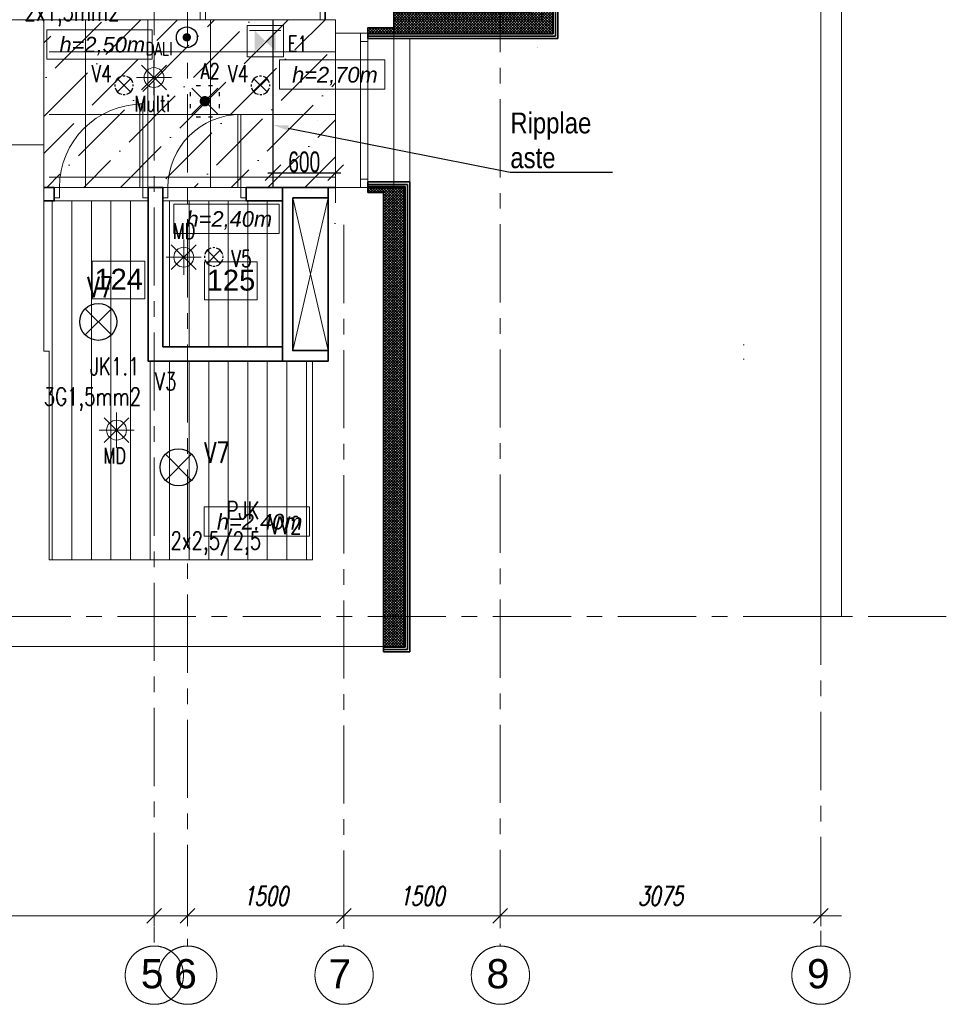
# Model space of a CAD drawing. Header units: millimetres. Extents: x 71658 to 298332, y -154437 to -30421.
# Tile 138 of 155: x 120190 to 129079, y -62584 to -53141. Entities that reach past the tile are written whole.
import ezdxf
from ezdxf import colors
from ezdxf.entities.mleader import LeaderData, LeaderLine
from ezdxf.enums import TextEntityAlignment as Align
from ezdxf.math import Vec2, Vec3

# ---------------------------------------------------------------- set-up
doc = ezdxf.new("R2010")
doc.units = ezdxf.units.MM
doc.header["$LTSCALE"] = 500
doc.header["$MEASUREMENT"] = 0
for name, pattern in [('Center', [48, 30, -6, 6, -6]), ('DASHED', [0.75, 0.5, -0.25]), ('Solid Line', [0])]:
    doc.linetypes.add(name, pattern=pattern)
doc.layers.get('0').update_dxf_attribs({"color": 250, "lineweight": 5})
doc.layers.get('Defpoints').update_dxf_attribs({"lineweight": 9})
for name, color, linetype, lineweight in [('A-02-PEENJOON', 7, 'Continuous', 0), ('A-03-PEENJOON', 7, 'Continuous', 0), ('A-04-JÄMEJOON', 7, 'Continuous', 35), ('A-06-TELJED', 253, 'Center', 0), ('A-13-UKS', 250, 'Continuous', 5), ('A-_ROOMNAME_A', 251, 'Continuous', 9), ('Dim', 8, 'Continuous', 0), ('k-jämejoon', 250, 'Continuous', 35), ('k-soojustus', 9, 'Continuous', 9), ('SA_Ripplagi', 45, 'Continuous', 9), ('SEINAD', 7, 'Continuous', 13), ('VAL_TING', 7, 'Continuous', 18), ('VAL_TXT', 5, 'Continuous', 15), ('WN', 7, 'Continuous', 0)]:
    doc.layers.add(name, color=color, linetype=linetype, lineweight=lineweight)
doc.styles.add('Arial', font='arial.ttf', dxfattribs={"height": 300})
doc.styles.add('arial narrow', font='ARIALN.TTF', dxfattribs={"height": 180})
doc.styles.add('Arial_3', font='arial.ttf', dxfattribs={"height": 200})
doc.styles.add('DET', font='simplex.shx', dxfattribs={"width": 0.7, "oblique": 12})
doc.styles.add('ELEKTER', font='romans.shx', dxfattribs={"width": 0.75})
doc.styles.add('OmaText', font='tahoma.ttf')
doc.styles.add('romans', font='romans.shx')
doc.styles.add('Swis721 Cn BT_1', font='swissc.ttf', dxfattribs={"width": 0.8, "height": 200})
doc.dimstyles.new('Diagonal_-_2_0mm_Swiss_Cn_Bt', dxfattribs={"dimscale": 304.8, "dimtxt": 201.882787, "dimasz": 0.492126, "dimexe": 0.164042, "dimexo": 0.0625, "dimgap": 0, "dimtad": 1, "dimdec": 0, "dimzin": 0, "dimdsep": 46, "dimtxsty": 'Swis721 Cn BT_1', "dimblk1": 'OBLIQUE', "dimblk2": 'OBLIQUE', "dimsah": 1, "dimcen": 0.09, "dimdle": 0.164042, "dimazin": 0, "dimtfac": 1, "dimtdec": 4, "dimtix": 1, "dimtmove": 0, "dimatfit": 3, "dimfxl": 0.328084, "dimfxlon": 1, "dimtvp": 1, "dimtolj": 1, "dimtzin": 0, "dimarcsym": 2})
doc.dimstyles.new('Dim', dxfattribs={"dimscale": 0.8, "dimtxt": 0.25, "dimasz": 0.2, "dimexe": 0.15, "dimexo": 0.05, "dimgap": 0, "dimtad": 0, "dimzin": 1, "dimtxsty": 'romans', "dimblk": 'NONE', "dimcen": 2.5, "dimse1": 1, "dimse2": 1, "dimsd1": 1, "dimsd2": 1, "dimclrt": 256, "dimadec": 0, "dimazin": 0, "dimtfac": 1, "dimtmove": 0, "dimatfit": 3, "dimldrblk": 'NONE', "dimfxl": 1, "dimarcsym": 0})
doc.dimstyles.new('tööjoonis', dxfattribs={"dimscale": 100, "dimtxt": 2, "dimasz": 1, "dimexe": 5, "dimexo": 0, "dimgap": 0.75, "dimtad": 1, "dimdec": 0, "dimdsep": 46, "dimtxsty": 'DET', "dimblk1": 'MITTAPÄÄ', "dimblk2": 'MITTAPÄÄ', "dimsah": 1, "dimcen": 1, "dimse1": 1, "dimse2": 1, "dimadec": 0, "dimazin": 0, "dimtfac": 1, "dimtdec": 0, "dimtix": 1, "dimtmove": 0, "dimatfit": 2, "dimldrblk": 'MITTAPÄÄ', "dimfxl": 1, "dimtolj": 1, "dimtzin": 0, "dimarcsym": 0})
pattern_1 = [(90, (-3247.22, 9594), (-187.5, 0), [])]

# ---------------------------------------------------------------- blocks, each defined once
blk = doc.blocks.new('*D25')
at = {"layer": 'Defpoints', "color": 0, "transparency": 16777216}
for p in [(117285.3, -54301), (123254.6, -54301), (123254.6, -54560.3)]:
    blk.add_point(p, dxfattribs=at)
at = {"layer": 'Dim', "transparency": 16777216, "insert": (119628, -54560.3), "char_height": 0.2, "attachment_point": 5, "style": 'romans'}
blk.add_mtext('5969,25', dxfattribs=at)
blk = doc.blocks.new('_None')
blk = doc.blocks.new('*D27')
at = {"layer": 'Defpoints', "color": 0, "transparency": 16777216}
for p in [(123219.8, -53141), (123046.9, -54897.2), (123219.8, -54897.2)]:
    blk.add_point(p, dxfattribs=at)
at = {"layer": 'Dim', "transparency": 16777216, "insert": (123046.9, -54104.1), "char_height": 0.2, "attachment_point": 5, "rotation": 90, "style": 'romans'}
blk.add_mtext('1756,16', dxfattribs=at)
blk = doc.blocks.new('*D28')
at = {"layer": 'Defpoints', "color": 0, "transparency": 16777216}
for p in [(120422.2, -53141), (123219.8, -53141), (123219.8, -53354.5)]:
    blk.add_point(p, dxfattribs=at)
at = {"layer": 'Dim', "transparency": 16777216, "insert": (121802.1, -53354.5), "char_height": 0.2, "attachment_point": 5, "style": 'romans'}
blk.add_mtext('2797,60', dxfattribs=at)
blk = doc.blocks.new('Window 22_4')
at = {"layer": 'WN', "color": 7, "linetype": 'Solid Line', "lineweight": 13}
for p, q in [((-0.7402, 0.24), (0.7402, 0.24)), ((-0.7402, 0), (-0.7402, 0.24)), ((0.7402, 0), (0.7402, 0.24)), ((-0.7402, 0), (-0.6602, 0)), ((-0.7402, -0.07), (-0.7402, 0)), ((-0.7402, -0.07), (-0.7402, 0)), ((-0.6602, 0), (-0.6602, -0.07)), ((-0.6602, 0), (0.6602, 0)), ((0.6602, -0.07), (0.6602, 0)), ((0.6602, 0), (0.7402, 0)), ((0.7402, -0.07), (0.7402, 0)), ((0.7402, -0.07), (0.7402, 0)), ((-0.6602, -0.07), (-0.7402, -0.07)), ((-0.7402, -0.32), (-0.7402, -0.07)), ((0.6602, -0.07), (-0.6602, -0.07)), ((0.7402, -0.07), (0.6602, -0.07)), ((0.7402, -0.32), (0.7402, -0.07)), ((-0.7402, -0.32), (0.7402, -0.32))]:
    blk.add_line(p, q, dxfattribs=at)
blk = doc.blocks.new('*D57')
at = {"layer": 'Defpoints', "color": 0, "transparency": 16777216}
for p in [(125365, -51731.3), (125159.6, -54710.8), (125365, -54710.8)]:
    blk.add_point(p, dxfattribs=at)
at = {"layer": 'Dim', "transparency": 16777216, "insert": (125159.6, -53409.4), "char_height": 0.2, "attachment_point": 5, "rotation": 90, "style": 'romans'}
blk.add_mtext('2979,52', dxfattribs=at)
blk = doc.blocks.new('MITTAPÄÄ')
for p, q in [((0, -0.5), (0, 0.5)), ((1, 0), (-1, 0)), ((-0.354, -0.354), (0.354, 0.354))]:
    blk.add_line(p, q)
blk = doc.blocks.new('*D255')
at = {"layer": 'A-06-TELJED', "color": 0, "linetype": 'Continuous', "lineweight": -2, "transparency": 16777216}
blk.add_line((95830.1, -61735.5), (121279.8, -61735.5), dxfattribs=at)
at = {"layer": 'Defpoints', "color": 0, "linetype": 'Continuous', "transparency": 16777216}
for p in [(95630.1, -61695), (121479.8, -61730.4), (121479.8, -61735.5)]:
    blk.add_point(p, dxfattribs=at)
at = {"layer": 'A-06-TELJED', "color": 0, "linetype": 'Continuous', "lineweight": -2, "transparency": 16777216, "xscale": 200, "yscale": 200, "zscale": 200, "rotation": 180}
blk.add_blockref('MITTAPÄÄ', (95630.1, -61735.5), dxfattribs=at)
at = {"layer": 'A-06-TELJED', "color": 0, "linetype": 'Continuous', "lineweight": -2, "transparency": 16777216, "xscale": 200, "yscale": 200, "zscale": 200}
blk.add_blockref('MITTAPÄÄ', (121479.8, -61735.5), dxfattribs=at)
at = {"layer": 'A-06-TELJED', "color": 0, "linetype": 'Continuous', "transparency": 16777216, "insert": (108554.9, -61545.5), "char_height": 180, "attachment_point": 5, "style": 'DET', "bg_fill": 3, "box_fill_scale": 1.25, "bg_fill_color": 256, "bg_fill_true_color": 13158600, "bg_fill_transparency": 0}
blk.add_mtext('\\A1;25850', dxfattribs=at)
blk = doc.blocks.new('*D68')
at = {"layer": 'A-06-TELJED', "color": 0, "linetype": 'ByBlock', "lineweight": -2, "transparency": 16777216}
blk.add_line((121999.8, -61735.5), (123099.8, -61735.5), dxfattribs=at)
at = {"layer": 'Defpoints', "color": 0, "linetype": 'ByBlock', "transparency": 16777216}
for p in [(121799.8, -61694.5), (123299.8, -61735.5), (123299.8, -61735.5)]:
    blk.add_point(p, dxfattribs=at)
at = {"layer": 'A-06-TELJED', "color": 0, "linetype": 'ByBlock', "lineweight": -2, "transparency": 16777216, "xscale": 200, "yscale": 200, "zscale": 200, "rotation": 180}
blk.add_blockref('MITTAPÄÄ', (121799.8, -61735.5), dxfattribs=at)
at = {"layer": 'A-06-TELJED', "color": 0, "linetype": 'ByBlock', "lineweight": -2, "transparency": 16777216, "xscale": 200, "yscale": 200, "zscale": 200}
blk.add_blockref('MITTAPÄÄ', (123299.8, -61735.5), dxfattribs=at)
at = {"layer": 'A-06-TELJED', "color": 0, "linetype": 'ByBlock', "transparency": 16777216, "insert": (122549.8, -61545.5), "char_height": 180, "attachment_point": 5, "style": 'DET', "bg_fill": 3, "box_fill_scale": 1.25, "bg_fill_color": 256, "bg_fill_true_color": 13158600, "bg_fill_transparency": 0}
blk.add_mtext('\\A1;1500', dxfattribs=at)
blk = doc.blocks.new('*D69')
at = {"layer": 'A-06-TELJED', "color": 0, "linetype": 'ByBlock', "lineweight": -2, "transparency": 16777216}
blk.add_line((123499.8, -61735.5), (124599.8, -61735.5), dxfattribs=at)
at = {"layer": 'Defpoints', "color": 0, "linetype": 'ByBlock', "transparency": 16777216}
for p in [(123299.8, -61735.5), (124799.8, -61695.4), (124799.8, -61735.5)]:
    blk.add_point(p, dxfattribs=at)
at = {"layer": 'A-06-TELJED', "color": 0, "linetype": 'ByBlock', "lineweight": -2, "transparency": 16777216, "xscale": 200, "yscale": 200, "zscale": 200, "rotation": 180}
blk.add_blockref('MITTAPÄÄ', (123299.8, -61735.5), dxfattribs=at)
at = {"layer": 'A-06-TELJED', "color": 0, "linetype": 'ByBlock', "lineweight": -2, "transparency": 16777216, "xscale": 200, "yscale": 200, "zscale": 200}
blk.add_blockref('MITTAPÄÄ', (124799.8, -61735.5), dxfattribs=at)
at = {"layer": 'A-06-TELJED', "color": 0, "linetype": 'ByBlock', "transparency": 16777216, "insert": (124049.8, -61545.5), "char_height": 180, "attachment_point": 5, "style": 'DET', "bg_fill": 3, "box_fill_scale": 1.25, "bg_fill_color": 256, "bg_fill_true_color": 13158600, "bg_fill_transparency": 0}
blk.add_mtext('\\A1;1500', dxfattribs=at)
blk = doc.blocks.new('*D70')
at = {"layer": 'A-06-TELJED', "color": 0, "linetype": 'ByBlock', "lineweight": -2, "transparency": 16777216}
blk.add_line((124999.8, -61735.5), (127674.8, -61735.5), dxfattribs=at)
at = {"layer": 'Defpoints', "color": 0, "linetype": 'ByBlock', "transparency": 16777216}
for p in [(127874.8, -60231.8), (124799.8, -60369.8), (127874.8, -61735.5)]:
    blk.add_point(p, dxfattribs=at)
at = {"layer": 'A-06-TELJED', "color": 0, "linetype": 'ByBlock', "lineweight": -2, "transparency": 16777216, "xscale": 200, "yscale": 200, "zscale": 200, "rotation": 180}
blk.add_blockref('MITTAPÄÄ', (124799.8, -61735.5), dxfattribs=at)
at = {"layer": 'A-06-TELJED', "color": 0, "linetype": 'ByBlock', "lineweight": -2, "transparency": 16777216, "xscale": 200, "yscale": 200, "zscale": 200}
blk.add_blockref('MITTAPÄÄ', (127874.8, -61735.5), dxfattribs=at)
at = {"layer": 'A-06-TELJED', "color": 0, "linetype": 'ByBlock', "transparency": 16777216, "insert": (126337.3, -61545.5), "char_height": 180, "attachment_point": 5, "style": 'DET', "bg_fill": 3, "box_fill_scale": 1.25, "bg_fill_color": 256, "bg_fill_true_color": 13158600, "bg_fill_transparency": 0}
blk.add_mtext('\\A1;3075', dxfattribs=at)
blk = doc.blocks.new('uks1200')
at = {"layer": 'A-13-UKS'}
for points in [[(132481.7, -53041), (132511.7, -53041), (132511.7, -52241), (132481.7, -52241)], [(133581.7, -53041), (133566.7, -53041), (133566.7, -52791), (133581.7, -52791)], [(132431.7, -53141), (132481.7, -53141), (132481.7, -53041), (132431.7, -53041)], [(133631.7, -53141), (133581.7, -53141), (133581.7, -53041), (133631.7, -53041)]]:
    blk.add_lwpolyline(points, close=True, dxfattribs=at)
for centre, radius, start, end in [((132463.3, -53085.3), 844.5, 3.00683, 88.75266), ((133613, -53101.7), 312.2, 95.75076, 168.7941)]:
    blk.add_arc(centre, radius, start, end, dxfattribs=at)
blk = doc.blocks.new('*D270')
at = {"layer": 'Defpoints', "color": 0, "transparency": 16777216}
for p in [(123219.8, -53141), (123046.9, -54897.2), (123219.8, -54897.2)]:
    blk.add_point(p, dxfattribs=at)
at = {"layer": 'Dim', "transparency": 16777216, "insert": (123046.9, -54104.1), "char_height": 0.2, "attachment_point": 5, "rotation": 90, "style": 'romans'}
blk.add_mtext('1756,16', dxfattribs=at)
blk = doc.blocks.new('_Oblique')
at = {"color": 0, "linetype": 'ByBlock', "lineweight": -2}
blk.add_line((-0.5, -0.5), (0.5, 0.5), dxfattribs=at)
blk = doc.blocks.new('*D274')
at = {"layer": 'Defpoints', "color": 0, "transparency": 16777216}
for p in [(122619.8, -54002.2), (123219.8, -54002.2), (123219.8, -54608.8)]:
    blk.add_point(p, dxfattribs=at)
at = {"layer": 'SA_Ripplagi', "color": 0, "lineweight": -2, "transparency": 16777216}
blk.add_line((122569.8, -54608.8), (123269.8, -54608.8), dxfattribs=at)
at = {"layer": 'SA_Ripplagi', "color": 0, "lineweight": -2, "transparency": 16777216, "xscale": 150, "yscale": 150, "zscale": 150, "rotation": 180}
blk.add_blockref('_Oblique', (122619.8, -54608.8), dxfattribs=at)
at = {"layer": 'SA_Ripplagi', "color": 0, "lineweight": -2, "transparency": 16777216, "xscale": 150, "yscale": 150, "zscale": 150}
blk.add_blockref('_Oblique', (123219.8, -54608.8), dxfattribs=at)
at = {"layer": 'SA_Ripplagi', "color": 0, "transparency": 16777216, "insert": (122919.8, -54506.2), "char_height": 200, "attachment_point": 5, "style": 'Swis721 Cn BT_1'}
blk.add_mtext('\\A1;600', dxfattribs=at)
blk = doc.blocks.new('*D276')
at = {"layer": 'Defpoints', "color": 0, "transparency": 16777216}
for p in [(122999.8, -55297.2), (122874.5, -56414.2), (122999.8, -56414.2)]:
    blk.add_point(p, dxfattribs=at)
at = {"layer": 'Dim', "transparency": 16777216, "insert": (122874.5, -55837.3), "char_height": 0.2, "attachment_point": 5, "rotation": 90, "style": 'romans'}
blk.add_mtext('1117,00', dxfattribs=at)
blk = doc.blocks.new('*U36')
for points in [[(-50, 50), (-80, 50), (-80, 850), (-50, 850)], [(-850, -50), (-900, -50), (-900, 50), (-850, 50)], [(0, -50), (-50, -50), (-50, 50), (0, 50)]]:
    blk.add_lwpolyline(points, close=True)
blk.add_arc((-50, 50), 800, 90, 180)
blk = doc.blocks.new('*U37')
for points in [[(-50, 50), (-80, 50), (-80, 750), (-50, 750)], [(-750, -50), (-800, -50), (-800, 50), (-750, 50)], [(0, -50), (-50, -50), (-50, 50), (0, 50)]]:
    blk.add_lwpolyline(points, close=True)
blk.add_arc((-50, 50), 700, 90, 180)
blk = doc.blocks.new('ET1736')
at = {"color": 104, "true_color": 0x029e21}
for p, q in [((50, 175), (350, 175)), ((50, 175), (50, -175)), ((99.5, 150.5), (99.5, -150.5)), ((350, -175), (350, 175)), ((50, -175), (350, -175))]:
    blk.add_line(p, q, dxfattribs=at)
blk.add_solid([(99.5, 100), (299.5, 100), (299.5, -100), (99.5, -100)], dxfattribs=at)
at = {"layer": 'Defpoints', "color": 104, "true_color": 0x029e21}
for p in [(200, 175), (50, 0), (350, 0), (200, -175)]:
    blk.add_point(p, dxfattribs=at)
at = {"style": 'ELEKTER'}
for tag, p in [('TÄHIS', (400, 370)), ('RAAM', (400, 370)), ('KÕRGUS', (-190, 230))]:
    blk.add_attdef(tag, text='', height=125, dxfattribs=at).set_placement(p, align=Align.MIDDLE)
blk = doc.blocks.new('ET1733')
at = {"color": 94, "lineweight": 30}
for p, q in [((-125.5, -125.5), (125.5, 125.5)), ((125.5, -125.5), (-125.5, 125.5))]:
    blk.add_line(p, q, dxfattribs=at)
at = {"color": 94, "lineweight": 30, "ltscale": 100}
for points in [[(-86.8, 136.8), (-47.2, 136.8)], [(28, 136.8), (67.7, 136.8)], [(-147.9, 74.7), (-147.9, 34.1)], [(151.3, 74.7), (151.3, 34.1)], [(-147.9, -43.1), (-147.9, -83.7)], [(151.3, -43.1), (151.3, -83.7)], [(-86.8, -140.6), (-47.2, -140.6)], [(28, -140.6), (67.7, -140.6)]]:
    blk.add_lwpolyline(points, dxfattribs=at)
at = {"color": 94, "lineweight": 30, "const_width": 50}
blk.add_lwpolyline([(-25, 0, 1), (25, 0, 1)], format="xyb", close=True, dxfattribs=at)
at = {"layer": 'Defpoints', "color": 94, "lineweight": 30}
blk.add_point((0, 0), dxfattribs=at)
at = {"lineweight": 30, "style": 'ELEKTER'}
for tag, p in [('TÄHIS', (225, 355)), ('RAAM', (225, 355)), ('KÕRGUS', (-415, 230))]:
    blk.add_attdef(tag, text='', height=125, dxfattribs=at).set_placement(p, align=Align.MIDDLE)
blk = doc.blocks.new('ET1531')
at = {"lineweight": 30}
for p, q in [((-126, -126), (126, 126)), ((126, -126), (-126, 126))]:
    blk.add_line(p, q, dxfattribs=at)
for start, end in [(174.4102, 186.7945), (108.6778, 164.7713), (83.2108, 96.3663), (15.0251, 71.5651), (354.5728, 5.9776), (196.1167, 255.6843), (264.933, 278.0449), (287.9456, 345.1647)]:
    blk.add_arc((0, 0), 178, start, end, dxfattribs=at)
at = {"layer": 'Defpoints', "lineweight": 30}
blk.add_point((-1, -1), dxfattribs=at)
at = {"lineweight": 30, "style": 'ELEKTER'}
for tag, p in [('TÄHIS', (194, 364)), ('RAAM', (194, 364)), ('KÕRGUS', (-411, 204))]:
    blk.add_attdef(tag, text='', height=125, dxfattribs=at).set_placement(p, align=Align.MIDDLE)
blk = doc.blocks.new('ET1461')
for p, q in [((-166, -166), (166, 166)), ((166, -166), (-166, 166)), ((0, -235), (0, 235)), ((-235, 0), (235, 0))]:
    blk.add_line(p, q)
blk.add_circle((0, 0), 133)
at = {"layer": 'Defpoints'}
for p in [(0, 133), (-133, 0), (133, 0), (0, -133)]:
    blk.add_point(p, dxfattribs=at)
at = {"style": 'ELEKTER'}
for tag, p in [('TÄHIS', (140, 280)), ('RAAM', (140, 280)), ('KÕRGUS', (-330, 140))]:
    blk.add_attdef(tag, text='', height=125, dxfattribs=at).set_placement(p, align=Align.MIDDLE)
blk = doc.blocks.new('ET1863')
blk.add_lwpolyline([(-312.5, 0, 0, 0, -1), (0, 0, 0, 0, -1), (-312.5, 0, 0, 31.25, 0), (-445.3125, 0, 0, 0, 0), (-593.75, 0, 0, 0, 0)], format="xyseb")
at = {"style": 'ELEKTER'}
for tag, p in [('KILP', (-346.25, 45)), ('JUHT', (-346.25, -170))]:
    blk.add_attdef(tag, text='', height=125, dxfattribs=at).set_placement(p, align=Align.RIGHT)
blk.add_attdef('NIMI', text='', height=125, dxfattribs=at).set_placement((-156.25, 0), align=Align.MIDDLE)
blk = doc.blocks.new('ET1513')
at = {"lineweight": 30}
for p, q in [((-125.5, -125.5), (125.5, 125.5)), ((125.5, -125.5), (-125.5, 125.5))]:
    blk.add_line(p, q, dxfattribs=at)
blk.add_circle((0, 0), 177.5, dxfattribs=at)
at = {"layer": 'Defpoints', "lineweight": 30}
blk.add_point((-0.5, -0.5), dxfattribs=at)
at = {"lineweight": 30, "style": 'ELEKTER'}
for tag, p in [('TÄHIS', (194.5, 364.5)), ('RAAM', (194.5, 364.5)), ('KÕRGUS', (-410.5, 204.5))]:
    blk.add_attdef(tag, text='', height=125, dxfattribs=at).set_placement(p, align=Align.MIDDLE)
blk = doc.blocks.new('ET1482')
at = {"lineweight": 30, "const_width": 40}
blk.add_lwpolyline([(-20, 150, 1), (20, 150, 1)], format="xyb", close=True, dxfattribs=at)
at = {"lineweight": 30}
blk.add_circle((0, 150), 100, dxfattribs=at)
at = {"layer": 'Defpoints', "lineweight": 30}
for p in [(0, 250), (-100, 150), (100, 150), (0, 50)]:
    blk.add_point(p, dxfattribs=at)
at = {"lineweight": 30, "style": 'ELEKTER'}
for tag, p in [('TÄHIS', (150, 440)), ('RAAM', (150, 440)), ('KÕRGUS', (-340, 280))]:
    blk.add_attdef(tag, text='', height=125, dxfattribs=at).set_placement(p, align=Align.MIDDLE)
blk = doc.blocks.new('VALGUSTID')
at = {"layer": 'VAL_TING', "lineweight": 30, "ltscale": 100}
ref = blk.add_blockref('ET1863', (244962.1, -39829.5), dxfattribs=dict(at, xscale=1.319999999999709, yscale=1.319999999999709, zscale=1.319999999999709))
ref.add_attrib('NIMI', 'N2', dxfattribs={"layer": 'VAL_TXT', "height": 170, "style": 'ELEKTER', "width": 0.75}).set_placement((244755.8, -39829.5), align=Align.MIDDLE)
ref.add_attrib('KILP', 'JK1.1', dxfattribs={"layer": 'VAL_TXT', "height": 170, "style": 'ELEKTER', "width": 0.75}).set_placement((244505, -39770.1), align=Align.RIGHT)
ref.add_attrib('JUHT', '2x1,5mm2', dxfattribs={"layer": 'VAL_TXT', "height": 170, "style": 'ELEKTER', "width": 0.75}).set_placement((244520.6, -40060.5), align=Align.RIGHT)
blk.add_blockref('ET1482', (245166.6, -40369.3), dxfattribs=at)
at = {"layer": 'VAL_TING'}
ref = blk.add_blockref('ET1736', (245918.9, -40054.8), dxfattribs=dict(at, rotation=270))
ref.add_attrib('TÄHIS', 'E1', dxfattribs={"layer": 'VAL_TXT', "height": 150, "style": 'ELEKTER', "width": 0.75}).set_placement((246229.7, -40280.2), align=Align.MIDDLE)
ref = blk.add_blockref('ET1461', (244851.7, -40605.2), dxfattribs=dict(at, xscale=0.7167999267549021, yscale=0.7167999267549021, zscale=0.7168000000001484))
ref.add_attrib('TÄHIS', 'DALI', dxfattribs={"layer": 'VAL_TXT', "height": 125, "style": 'ELEKTER', "width": 0.75}).set_placement((244899.9, -40327.9), align=Align.MIDDLE)
ref.add_attrib('KÕRGUS', 'Multi', dxfattribs={"layer": 'VAL_TXT', "height": 150, "style": 'ELEKTER', "width": 0.75}).set_placement((244834.5, -40850.8), align=Align.MIDDLE)
at = {"layer": 'VAL_TING', "lineweight": 30, "ltscale": 100}
ref = blk.add_blockref('ET1531', (244563.6, -40679.7), dxfattribs=dict(at, xscale=0.5, yscale=0.5, zscale=0.5))
ref.add_attrib('TÄHIS', 'V4', dxfattribs={"layer": 'VAL_TXT', "lineweight": 30, "height": 160, "style": 'ELEKTER', "width": 0.75}).set_placement((244350.1, -40567.8, 1200), align=Align.MIDDLE)
ref = blk.add_blockref('ET1733', (245339.7, -40832.2, -2400), dxfattribs=dict(at, rotation=270))
ref.add_attrib('TÄHIS', 'A2', dxfattribs={"layer": 'VAL_TXT', "lineweight": 30, "height": 150, "style": 'ELEKTER', "width": 0.75}).set_placement((245390.4, -40543.8, -2400), align=Align.MIDDLE)
ref = blk.add_blockref('ET1531', (245873.3, -40679.7), dxfattribs=dict(at, xscale=0.5, yscale=0.5, zscale=0.5))
ref.add_attrib('TÄHIS', 'V4', dxfattribs={"layer": 'VAL_TXT', "lineweight": 30, "height": 160, "style": 'ELEKTER', "width": 0.75}).set_placement((245659.8, -40567.8, 1200), align=Align.MIDDLE)
at = {"layer": 'VAL_TING'}
ref = blk.add_blockref('ET1461', (245137, -42327.8, 4800), dxfattribs=dict(at, xscale=0.7167999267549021, yscale=0.7167999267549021, zscale=0.7168000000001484))
ref.add_attrib('KÕRGUS', 'MD', dxfattribs={"layer": 'VAL_TXT', "height": 150, "style": 'ELEKTER', "width": 0.75}).set_placement((245139.8, -42076.1, 4800), align=Align.MIDDLE)
at = {"layer": 'VAL_TING', "lineweight": 30, "ltscale": 100}
ref = blk.add_blockref('ET1531', (245424.7, -42325.1), dxfattribs=dict(at, xscale=0.5, yscale=0.5, zscale=0.5))
ref.add_attrib('TÄHIS', 'V5', dxfattribs={"layer": 'VAL_TXT', "lineweight": 30, "height": 160, "style": 'ELEKTER', "width": 0.75}).set_placement((245690.8, -42340.9), align=Align.MIDDLE)
ref = blk.add_blockref('ET1513', (244317.2, -42948.1), dxfattribs=at)
ref.add_attrib('TÄHIS', 'V7', dxfattribs={"layer": 'VAL_TXT', "lineweight": 30, "height": 200, "style": 'ELEKTER', "width": 0.75}).set_placement((244334.3, -42616.1, 2400), align=Align.MIDDLE)
ref = blk.add_blockref('ET1863', (245169.6, -43519.4, 3050), dxfattribs=dict(at, xscale=1.319999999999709, yscale=1.319999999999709, zscale=1.319999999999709))
ref.add_attrib('NIMI', 'V3', dxfattribs={"layer": 'VAL_TXT', "height": 170, "style": 'ELEKTER', "width": 0.75}).set_placement((244963.3, -43519.4, 3050), align=Align.MIDDLE)
ref.add_attrib('KILP', 'JK1.1', dxfattribs={"layer": 'VAL_TXT', "height": 170, "style": 'ELEKTER', "width": 0.75}).set_placement((244712.5, -43460, 3050), align=Align.RIGHT)
ref.add_attrib('JUHT', '3G1,5mm2', dxfattribs={"layer": 'VAL_TXT', "height": 170, "style": 'ELEKTER', "width": 0.75}).set_placement((244728.1, -43750.4, 3050), align=Align.RIGHT)
at = {"layer": 'VAL_TING'}
ref = blk.add_blockref('ET1461', (244492.6, -43986.7, 2400), dxfattribs=dict(at, xscale=0.7167999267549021, yscale=0.7167999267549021, zscale=0.7168000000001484))
ref.add_attrib('KÕRGUS', 'MD', dxfattribs={"layer": 'VAL_TXT', "height": 150, "style": 'ELEKTER', "width": 0.75}).set_placement((244475.4, -44232.4, 2400), align=Align.MIDDLE)
at = {"layer": 'VAL_TING', "lineweight": 30, "ltscale": 100}
ref = blk.add_blockref('ET1513', (245087.1, -44343), dxfattribs=at)
ref.add_attrib('TÄHIS', 'V7', dxfattribs={"layer": 'VAL_TXT', "lineweight": 30, "height": 200, "style": 'ELEKTER', "width": 0.75}).set_placement((245453.8, -44200.6, 2400), align=Align.MIDDLE)
ref = blk.add_blockref('ET1863', (246320.8, -44900.1, 3050), dxfattribs=dict(at, xscale=1.319999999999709, yscale=1.319999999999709, zscale=1.319999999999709))
ref.add_attrib('NIMI', 'VV2', dxfattribs={"layer": 'VAL_TXT', "height": 170, "style": 'ELEKTER', "width": 0.75}).set_placement((246114.5, -44900.1, 3050), align=Align.MIDDLE)
ref.add_attrib('KILP', 'PJK', dxfattribs={"layer": 'VAL_TXT', "height": 170, "style": 'ELEKTER', "width": 0.75}).set_placement((245863.7, -44840.7, 3050), align=Align.RIGHT)
ref.add_attrib('JUHT', '2x2,5/2,5', dxfattribs={"layer": 'VAL_TXT', "height": 170, "style": 'ELEKTER', "width": 0.75}).set_placement((245879.3, -45131.1, 3050), align=Align.RIGHT)
blk = doc.blocks.new('TELG')
at = {"layer": 'A-06-TELJED', "ltscale": 0.05}
for p, q in [((127874.8, -30979.5), (127874.8, -62028.4)), ((121799.8, -45455.2), (121799.8, -62028.4)), ((124799.8, -45503.4), (124799.8, -62028.4)), ((123299.8, -55110), (123299.8, -62028.4)), ((129079.2, -58866), (85658.8, -58866))]:
    blk.add_line(p, q, dxfattribs=at)
at = {"layer": 'A-06-TELJED', "linetype": 'ByBlock', "ltscale": 10}
for centre in [(121481.8, -62305), (121801.8, -62305), (123301.8, -62305), (124801.8, -62305), (127876.8, -62305)]:
    blk.add_circle(centre, 279.4, dxfattribs=at)
at = {"layer": 'A-06-TELJED', "linetype": 'DASHED', "ltscale": 10, "char_height": 280, "width": 704.925, "attachment_point": 6, "style": 'Arial'}
for s, insert in [('\\A1;{\\fArial|b0|i0|c186|p34;5}', (121569.7, -62292.7)), ('\\A1;6', (121889.7, -62292.7)), ('\\A1;7', (123370.3, -62292.7)), ('\\A1;8', (124885.4, -62292.7)), ('\\A1;9', (127960.4, -62292.7))]:
    blk.add_mtext(s, dxfattribs=dict(at, insert=insert))
at = {"layer": 'A-06-TELJED', "linetype": 'Continuous'}
dim = blk.add_linear_dim(base=(121479.8, -61735.5), p1=(95630.1, -61695), p2=(121479.8, -61730.4), dimstyle='tööjoonis', override={"dimtxt": 1.8, "dimasz": 2, "dimgap": 1, "dimfxl": 5, "dimtfill": 1, "dimarcsym": 2}, dxfattribs=at)
dim.commit()
dim.dimension.update_dxf_attribs({"geometry": '*D255', "text_midpoint": (108554.9, -61545.5)})
at = {"layer": 'A-06-TELJED', "ltscale": 0.05}
blk.add_line((121479.8, -36940.7), (121479.8, -62028.4), dxfattribs=at)
at = {"layer": 'A-06-TELJED', "linetype": 'ByBlock'}
dim = blk.add_linear_dim(base=(123299.8, -61735.5), p1=(121799.8, -61694.5), p2=(123299.8, -61735.5), dimstyle='tööjoonis', override={"dimtxt": 1.8, "dimasz": 2, "dimgap": 1, "dimfxl": 5, "dimtfill": 1, "dimarcsym": 2}, dxfattribs=at)
dim.commit()
dim.dimension.update_dxf_attribs({"geometry": '*D68', "text_midpoint": (122549.8, -61545.5)})
dim = blk.add_linear_dim(base=(124799.8, -61735.5), p1=(123299.8, -61735.5), p2=(124799.8, -61695.4), dimstyle='tööjoonis', override={"dimtxt": 1.8, "dimasz": 2, "dimgap": 1, "dimfxl": 5, "dimtfill": 1, "dimarcsym": 2}, dxfattribs=at)
dim.commit()
dim.dimension.update_dxf_attribs({"geometry": '*D69', "text_midpoint": (124049.8, -61545.5)})
dim = blk.add_linear_dim(base=(127874.8, -61735.5), p1=(124799.8, -60369.8), p2=(127874.8, -60231.8), dimstyle='tööjoonis', override={"dimtxt": 1.8, "dimasz": 2, "dimgap": 1, "dimfxl": 5, "dimtfill": 1, "dimarcsym": 2}, dxfattribs=at)
dim.commit()
dim.dimension.update_dxf_attribs({"geometry": '*D70', "text_midpoint": (126337.3, -61545.5)})

msp = doc.modelspace()

# ---------------------------------------------------------------- block references
at = {"layer": 'A-06-TELJED'}
msp.add_blockref('TELG', (0, 0), dxfattribs=at)

# ---------------------------------------------------------------- next in the draw order: hatches: boundary and pattern name
at = {"layer": 'k-soojustus'}
h = msp.add_hatch(dxfattribs=at)
h.set_pattern_fill('NET', color=256, scale=150, angle=225, style=0)
h.paths.add_polyline_path([(123779.802, -53218.939), (123529.802, -53218.939), (123529.802, -53268.939), (123779.802, -53268.939)])
h.paths.add_polyline_path([(124799.802, -53140.997), (123779.802, -53140.997), (123779.802, -53218.939), (123779.802, -53268.939), (124799.802, -53268.939)])
h.paths.add_polyline_path([(124799.802, -53068.941), (123779.802, -53068.936), (123779.802, -53140.997), (124799.802, -53140.997)])
h.paths.add_polyline_path([(125299.802, -52917.89), (125199.803, -52917.89), (125199.804, -53138.404), (125199.802, -53140.997), (124799.802, -53140.997), (124799.802, -53268.939), (125299.802, -53268.939)])
h.paths.add_polyline_path([(125199.802, -52917.89), (125099.803, -52917.89), (125099.804, -53068.942), (124799.802, -53068.941), (124799.802, -53140.997), (125199.802, -53140.997)], flags=17)
h.paths.add_polyline_path([(125199.802, -52248.23), (124949.802, -52248.23), (124949.802, -52298.23), (125099.802, -52298.23), (125099.803, -52865.997), (125199.802, -52865.997)])
h.paths.add_polyline_path([(125299.802, -52248.23), (125199.802, -52248.23), (125199.803, -52865.997), (125299.802, -52865.997)])
h.paths.add_polyline_path([(125199.802, -52865.997), (125099.803, -52865.997), (125099.803, -52917.89), (125199.802, -52917.89)])
h.paths.add_polyline_path([(125299.802, -52865.997), (125199.803, -52865.997), (125199.803, -52917.89), (125299.802, -52917.89)])
h = msp.add_hatch(dxfattribs=at)
h.set_pattern_fill('NET', color=256, scale=150, angle=225, style=0)
h.set_pattern_definition([(225, (-100, -50), (13.2582521, -13.2582521), []), (315, (-100, -50), (13.2582521, 13.2582521), [])])
h.paths.add_polyline_path([(123879.802, -54749.389), (123679.802, -54749.389), (123679.802, -58915.997), (123879.802, -58915.997)])
h.paths.add_polyline_path([(123879.802, -58915.997), (123679.802, -58915.997), (123679.802, -59151.092), (123879.802, -59151.092)])
h.paths.add_polyline_path([(123529.802, -54749.389), (123529.802, -54799.389), (123679.802, -54799.389), (123679.802, -54749.389)])
at = {"layer": 'SA_Ripplagi'}
h = msp.add_hatch(dxfattribs=at)
h.set_pattern_fill('ANSI36', color=256, scale=2000)
h.set_pattern_definition([(45, (-7940.97, -5e-09), (132.5825, 486.1359), [625, -125, 0, -125])])
h.paths.add_polyline_path([(120422.27, -53141.151), (123219.802, -53141.151), (123219.802, -54749.389), (120422.27, -54749.389)])
h = msp.add_hatch(dxfattribs=at)
h.set_pattern_fill('ANSI31', color=256, scale=1500, angle=45, style=0)
h.set_pattern_definition(pattern_1)
edge = h.paths.add_edge_path()
edge.add_line((121422.345, -54879.388), (120422.203, -54879.391))
edge.add_line((120422.203, -54879.391), (120422.203, -56320.994))
edge.add_line((120422.203, -56320.994), (120472.203, -56320.994))
edge.add_line((120472.203, -56320.994), (120472.203, -58321.092))
edge.add_line((120472.203, -58321.092), (122999.802, -58320.373))
edge.add_line((122999.802, -58320.373), (122999.802, -56415.221))
edge.add_line((122999.802, -56415.221), (121422.349, -56415.222))
edge.add_line((121422.349, -56415.222), (121422.349, -54879.389))
h = msp.add_hatch(dxfattribs=at)
h.set_pattern_fill('ANSI31', color=256, scale=1500, angle=45, style=0)
h.set_pattern_definition(pattern_1)
edge = h.paths.add_edge_path()
edge.add_line((122709.946, -55943.218), (122709.966, -54879.381))
edge.add_line((122709.966, -54879.381), (121562.344, -54879.398))
edge.add_line((121562.344, -54879.398), (121562.344, -56279.223))
edge.add_line((121562.344, -56279.223), (122709.947, -56279.225))
edge.add_line((122709.947, -56279.225), (122709.947, -55943.223))
edge.add_line((122709.947, -55943.223), (122709.967, -54879.38))

# ---------------------------------------------------------------- next in the draw order: linework, layer by layer
at = {"layer": 'A-02-PEENJOON'}
for points in [[(127874.802, -46340.997), (127874.802, -58865.997), (128074.802, -58865.997), (128074.802, -46340.997)], [(120422.203, -54340.997), (120422.27, -53141.128)], [(123933.802, -54695.389), (123933.802, -53322.939)]]:
    msp.add_lwpolyline(points, dxfattribs=at)
at = {"layer": 'A-03-PEENJOON'}
for points in [[(122809.943, -56315.221), (123149.943, -54849.384)], [(122809.964, -54849.384), (123149.943, -56315.221)]]:
    msp.add_lwpolyline(points, dxfattribs=at)
at = {"layer": 'A-04-JÄMEJOON'}
for p, q in [((122362.346, -54879.371), (122362.346, -54749.371)), ((123219.802, -54749.389), (122362.346, -54749.373)), ((122709.964, -55289.384), (122709.964, -54749.384)), ((122809.964, -54849.384), (123149.964, -54849.384)), ((122809.964, -55189.384), (122809.964, -54849.384)), ((123149.964, -54849.384), (123149.964, -55189.384)), ((122709.964, -54879.38), (122362.346, -54879.38)), ((122709.945, -56279.226), (121562.344, -56279.221))]:
    msp.add_line(p, q, dxfattribs=at)
at = {"layer": 'A-04-JÄMEJOON', "color": 7, "linetype": 'Continuous', "lineweight": 15}
msp.add_line((123219.802, -54749.389), (122362.346, -54749.373), dxfattribs=at)
at = {"layer": 'A-04-JÄMEJOON'}
for points in [[(123529.802, -53322.939), (123529.802, -53218.939), (123779.802, -53218.939), (123779.802, -53068.936), (125099.804, -53068.942), (125099.802, -52298.23), (124949.802, -52298.23), (124949.802, -52194.23)], [(123121.21, -52591.031), (123121.194, -53141.031)], [(120422.203, -54879.389), (120522.342, -54879.387), (120522.342, -54749.387)], [(120522.344, -54749.392), (120422.203, -54749.389)], [(122769.943, -56415.221), (121422.349, -56415.221), (121422.344, -54749.389), (121562.344, -54749.389), (121562.344, -56279.221)], [(122709.964, -54749.384), (123149.943, -54749.384), (123149.943, -56415.221), (122709.943, -56415.221), (122709.964, -54749.384)], [(123529.802, -54799.389), (123529.802, -54695.389)]]:
    msp.add_lwpolyline(points, dxfattribs=at)
msp.add_lwpolyline([(122809.943, -54849.384), (123149.943, -54849.384), (123149.943, -56315.221), (122809.943, -56315.221)], close=True, dxfattribs=at)
at = {"layer": 'A-_ROOMNAME_A', "flags": 128}
for points in [[(120886.872, -55455.476), (120886.872, -55818.82), (121392.091, -55818.82), (121392.091, -55455.476)], [(121964.051, -55464.943), (121964.051, -55828.287), (122469.27, -55828.287), (122469.27, -55464.943)]]:
    msp.add_lwpolyline(points, close=True, dxfattribs=at)
at = {"layer": 'k-jämejoon'}
for p, q in [((125328.802, -52219.23), (125328.802, -53297.939)), ((125353.802, -52194.23), (125353.802, -53322.939)), ((125299.802, -52248.23), (125299.802, -53268.939)), ((125308.802, -52239.23), (125308.802, -53277.939)), ((125299.802, -53268.939), (123529.802, -53268.939)), ((125308.802, -53277.939), (123529.802, -53277.939)), ((125328.802, -53297.939), (123529.802, -53297.939)), ((125353.802, -53322.939), (123529.802, -53322.939)), ((123933.802, -54695.389), (123529.802, -54695.389)), ((123908.802, -54720.389), (123529.802, -54720.389)), ((123888.802, -54740.389), (123529.802, -54740.389)), ((123879.802, -54749.389), (123529.802, -54749.389)), ((123879.802, -54749.389), (123879.802, -59151.092)), ((123888.802, -54740.389), (123888.802, -59160.092)), ((123908.802, -54720.389), (123908.802, -59180.092)), ((123933.802, -54695.389), (123933.802, -59205.092)), ((123679.802, -54799.389), (123529.802, -54799.389)), ((123679.802, -54799.389), (123679.802, -59205.092)), ((123879.802, -59151.092), (123679.802, -59151.092)), ((123888.802, -59160.092), (123679.802, -59160.092)), ((123908.802, -59180.092), (123679.802, -59180.092)), ((123933.802, -59205.092), (123679.802, -59205.092))]:
    msp.add_line(p, q, dxfattribs=at)
at = {"layer": 'SA_Ripplagi', "linetype": 'Continuous', "lineweight": 18}
for p, q in [((120819.801, -54749.387), (120819.801, -53140.997)), ((121419.801, -54749.388), (121419.801, -53140.997)), ((122019.801, -54749.389), (122019.801, -53140.997)), ((122619.801, -54749.389), (122619.801, -53140.997)), ((123219.801, -53140.997), (123219.801, -54749.389)), ((120472.203, -53450.501), (122619.802, -53450.501)), ((122619.802, -53450.501), (123219.802, -53450.501)), ((120472.203, -54050.501), (122619.802, -54050.501)), ((122619.802, -54050.501), (123219.802, -54050.501)), ((120472.203, -54650.501), (122619.802, -54650.501)), ((122619.802, -54650.501), (123219.802, -54650.501))]:
    msp.add_line(p, q, dxfattribs=at)
at = {"layer": 'SA_Ripplagi', "lineweight": 30}
msp.add_line((122619.802, -53140.997), (122619.802, -54749.389), dxfattribs=at)
at = {"layer": 'SA_Ripplagi'}
for p, q in [((123219.802, -55097.154), (123209.802, -55097.154)), ((127139.898, -56259.826), (127129.898, -56259.826)), ((127129.898, -56395.826), (127139.898, -56395.826))]:
    msp.add_line(p, q, dxfattribs=at)
at = {"layer": 'SA_Ripplagi', "linetype": 'Continuous', "lineweight": 18}
msp.add_lwpolyline([(120422.27, -53141.151), (123219.801, -53141.151), (123219.801, -54749.389), (120422.27, -54749.389)], close=True, dxfattribs=at)
at = {"layer": 'SA_Ripplagi', "color": 18, "true_color": 0x000000}
for points in [[(120450.759, -53237.69), (121461.061, -53237.69), (121461.061, -53519.601), (120450.759, -53519.601)], [(122682.525, -53526.35), (123692.827, -53526.35), (123692.827, -53808.261), (122682.525, -53808.261)], [(121669.775, -54909.578), (122680.077, -54909.578), (122680.077, -55191.49), (121669.775, -55191.49)], [(121960.876, -57812.857), (122971.178, -57812.857), (122971.178, -58094.769), (121960.876, -58094.769)]]:
    msp.add_lwpolyline(points, close=True, dxfattribs=at)
for points in [[(120422.205, -54869.387), (120422.203, -54869.389), (120422.203, -56320.994), (120472.203, -56320.994), (120472.203, -58321.092), (122999.802, -58320.373), (122999.802, -56437.023)], [(121422.345, -54879.388), (120422.203, -54879.391), (120422.203, -56320.994), (120472.203, -56320.994), (120472.203, -58321.092), (122999.802, -58320.373), (122999.802, -56415.221), (121422.349, -56415.222), (121422.349, -54879.389)], [(122709.946, -55943.218), (122709.966, -54879.381), (121562.344, -54879.398), (121562.344, -56279.223), (122709.947, -56279.225), (122709.947, -55943.223), (122709.967, -54879.38)]]:
    msp.add_lwpolyline(points, dxfattribs=at)
at = {"layer": 'SEINAD'}
for p, q in [((123779.802, -53268.939), (123219.802, -53268.939)), ((120422.203, -54340.997), (120022.203, -54340.997)), ((123779.802, -54749.389), (123219.802, -54749.389)), ((120472.203, -56470.994), (120472.203, -56320.994)), ((120472.203, -56470.994), (120472.203, -56320.994))]:
    msp.add_line(p, q, dxfattribs=at)
for points in [[(125199.802, -53140.997), (125199.802, -52248.23)], [(117666.888, -53140.997), (121921.197, -53141.234)], [(123121.213, -53140.997), (123219.802, -53140.997)], [(123219.802, -53140.997), (123219.802, -53268.939)], [(123779.802, -59151.092), (123779.802, -53140.997)], [(123779.802, -53268.939), (123779.802, -53140.997)], [(123779.802, -53140.997), (125199.802, -53140.997)], [(120472.203, -56320.994), (120422.203, -56320.994), (120422.206, -54288.151)], [(120472.203, -56320.994), (120422.203, -56320.994), (120422.203, -54340.997)], [(123219.802, -54749.389), (123219.802, -54897.154)], [(120472.203, -58321.092), (120472.203, -56320.994), (120422.203, -56320.994)], [(122999.802, -56414.151), (122999.802, -56414.151), (122999.802, -56514.151)], [(119208.927, -59151.092), (123779.802, -59151.092)]]:
    msp.add_lwpolyline(points, dxfattribs=at)
at = {"layer": 'WN', "color": 7, "linetype": 'Solid Line', "lineweight": 13}
msp.add_line((123459.802, -54749.389), (123219.802, -54749.389), dxfattribs=at)

# ---------------------------------------------------------------- next in the draw order: block references
at = {"layer": 'A-13-UKS'}
msp.add_blockref('uks1200', (-10510.445, -0.03), dxfattribs=at)
at = {"layer": 'A-13-UKS', "rotation": 359.9983426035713}
for name, p in [('*U36', (121422.343, -54799.389)), ('*U37', (122362.346, -54799.327))]:
    msp.add_blockref(name, p, dxfattribs=at)
at = {"layer": 'SEINAD', "xscale": 1000, "yscale": 1000, "zscale": 1000, "rotation": 90}
msp.add_blockref('Window 22_4', (123459.802, -54009.164), dxfattribs=at)
at = {"layer": 'VAL_TING'}
msp.add_blockref('VALGUSTID', (-123373.264, -13090.897), dxfattribs=at)

# ---------------------------------------------------------------- next in the draw order: texts
at = {"layer": 'A-_ROOMNAME_A', "char_height": 200, "width": 558.26269, "attachment_point": 1, "line_spacing_factor": 0.941778, "style": 'Arial_3'}
for s, insert in [('1{\\fArial|b0|i0|c186|p34;24}', (120906.872, -55529.756)), ('1{\\fArial|b0|i0|c186|p34;25}', (121984.051, -55539.223))]:
    msp.add_mtext(s, dxfattribs=dict(at, insert=insert))
at = {"layer": 'SA_Ripplagi', "color": 18, "true_color": 0x000000, "char_height": 150, "width": 3299.12335, "attachment_point": 1, "style": 'OmaText'}
for s, insert in [('{\\f@Arial Unicode MS|b0|i1|c186|p34;h=2,50m}', (120571.674, -53305.514)), ('{\\f@Arial Unicode MS|b0|i1|c186|p34;h=2,70m}', (122803.44, -53594.174)), ('{\\f@Arial Unicode MS|b0|i1|c186|p34;h=2,40m}', (121790.689, -54977.403)), ('{\\f@Arial Unicode MS|b0|i1|c186|p34;h=2,40m}', (122081.791, -57880.681))]:
    msp.add_mtext(s, dxfattribs=dict(at, insert=insert))

# ---------------------------------------------------------------- next in the draw order: dimensions: what is measured, and where the dimension line sits
at = {"layer": 'Dim'}
for base, p1, p2, angle, picture, middle in [((125159.581, -54710.802), (125365, -51731.281), (125365, -54710.802), 270, '*D57', (125159.581, -53409.385)), ((123219.802, -53354.479), (120422.203, -53140.997), (123219.802, -53140.997), 0, '*D28', (121802.093, -53354.479)), ((123046.852, -54897.154), (123219.802, -53140.997), (123219.802, -54897.154), 270, '*D27', (123046.852, -54104.128)), ((123046.852, -54897.154), (123219.802, -53140.997), (123219.802, -54897.154), 270, '*D270', (123046.852, -54104.128)), ((123254.569, -54560.34), (117285.319, -54300.993), (123254.569, -54300.993), 0, '*D25', (119628.001, -54560.34)), ((122874.544, -56414.151), (122999.802, -55297.154), (122999.802, -56414.151), 270, '*D276', (122874.544, -55837.264))]:
    dim = msp.add_linear_dim(base=base, p1=p1, p2=p2, angle=angle, dimstyle='Dim', dxfattribs=at)
    dim.commit()
    dim.dimension.update_dxf_attribs({"geometry": picture, "text_midpoint": middle, "dimtype": 161})
at = {"layer": 'SA_Ripplagi', "color": 18, "true_color": 0x000000}
dim = msp.add_linear_dim(base=(123219.801, -54608.813), p1=(122619.802, -54002.211), p2=(123219.801, -54002.211), dimstyle='Diagonal_-_2_0mm_Swiss_Cn_Bt', override={"dimpost": '<>', "dimse1": 1, "dimse2": 1, "dimfxl": 800}, dxfattribs=at)
dim.commit()
dim.dimension.update_dxf_attribs({"geometry": '*D274', "text_midpoint": (122919.802, -54506.15)})

# ---------------------------------------------------------------- next in the draw order: leaders
ml = msp.add_multileader_mtext('Standard', dxfattribs=at)
ml.set_content('{\\fArial Narrow|b0|i0|c186|p34;Ripplae\\Paste}', color=(0, 0, 0), style='arial narrow')
ml.set_leader_properties()
ml.build(insert=Vec2(0, 0))
ml.multileader.update_dxf_attribs({"text_left_attachment_type": 5, "text_right_attachment_type": 6, "dogleg_length": 0.5, "arrow_head_size": 150})
ctx = ml.context
ctx.base_point, ctx.char_height, ctx.arrow_head_size, ctx.landing_gap_size, ctx.plane_origin = Vec3(124896.921, -54604.63), 200, 150, 0.09, Vec3(130732.021, -56978.123)
ctx.left_attachment, ctx.right_attachment = 5, 6
notes = []
notes.append((ctx, [(0, (1, 1, 0), (124896.421, -54604.63), (1, 0), 0.5, [(2, [(122619.802, -54150.618)], 0, [])])]))
ctx.mtext.insert, ctx.mtext.width, ctx.mtext.defined_height, ctx.mtext.flow_direction = Vec3(124897.011, -54031.297), 2055.0841, 183.37, 5
for ctx, leaders in notes:
    for number, flags, end, landing, length, lines in leaders:
        leader = LeaderData()
        leader.index, (leader.has_last_leader_line, leader.has_dogleg_vector, leader.attachment_direction) = number, flags
        leader.last_leader_point, leader.dogleg_vector, leader.dogleg_length = Vec3(end), Vec3(landing), length
        for number, points, colour, breaks in lines:
            line = LeaderLine()
            line.index, line.vertices, line.color, line.breaks = number, Vec3.list(points), colors.encode_raw_color(colour), breaks
            leader.lines.append(line)
        ctx.leaders.append(leader)

doc.saveas('drawing.dxf')
